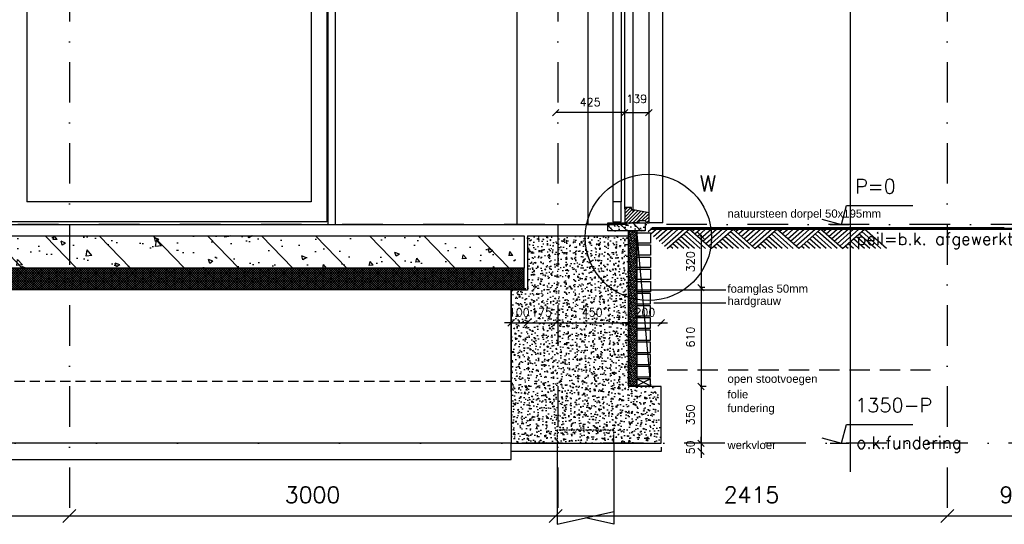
# Model space of a CAD drawing. Extents: x 151406 to 360561, y 44436 to 197234.
# Tile 47 of 57: x 176015 to 182088, y 90596 to 93709. Entities that reach past the tile are written whole.
import ezdxf

# ---------------------------------------------------------------- set-up
doc = ezdxf.new("R2010")
doc.units = 0
doc.header["$LTSCALE"] = 20
doc.header["$MEASUREMENT"] = 0
doc.header["$PDSIZE"] = -1
for name, pattern in [('DASHDOT', [25, 12.5, -6.25, 0, -6.25]), ('DASHED', [0.75, 0.5, -0.25]), ('DD1', [2.66667, 1.66667, -0.5, 0, -0.5]), ('HIDDEN', [9.375, 6.25, -3.125]), ('HIDDEN2', [4.6875, 3.125, -1.5625])]:
    doc.linetypes.add(name, pattern=pattern)
doc.layers.get('0').update_dxf_attribs({"linetype": 'CONTINUOUS'})
doc.layers.get('DEFPOINTS').update_dxf_attribs({"linetype": 'CONTINUOUS'})
for name, color, linetype in [('_DETAILNUMMERS', 4, 'CONTINUOUS'), ('_DETAILNUMMERSTEKST', 4, 'CONTINUOUS'), ('A--01A1_ACEER', 1, 'CONTINUOUS'), ('A--A21--_F-23-', 9, 'CONTINUOUS'), ('A--A23--_F--3-', 9, 'CONTINUOUS'), ('A--A26--_F--3-', 9, 'CONTINUOUS'), ('A--A35--_F--3-', 9, 'CONTINUOUS'), ('A--L$7A-_STRAMIEN', 1, 'DASHDOT'), ('A--L11D5_GRONDWERK', 5, 'CONTINUOUS'), ('A--L13D2_VLOEREN', 2, 'CONTINUOUS'), ('A--L13D3_VLOEREN', 3, 'CONTINUOUS'), ('A--L13DC4_VLOEREN', 4, 'HIDDEN'), ('A--L16--', 7, 'CONTINUOUS'), ('A--L16--_F123-', 7, 'CONTINUOUS'), ('A--L16D4_FUNDERING', 4, 'CONTINUOUS'), ('A--L17--', 7, 'CONTINUOUS'), ('A--L17--_F123-', 7, 'CONTINUOUS'), ('A--L21--_F-23-', 4, 'CONTINUOUS'), ('A--L21DC1_BUITENWAND', 1, 'HIDDEN'), ('A--L22D4_BINNENWAND', 4, 'CONTINUOUS'), ('A--L23--', 7, 'CONTINUOUS'), ('A--L23--_F--3-', 7, 'CONTINUOUS'), ('A--L26--_F--3-', 7, 'CONTINUOUS'), ('A--L28D1_KONSTRUKTIES', 1, 'CONTINUOUS'), ('A--L28DC1_KONSTRUKTIES', 1, 'HIDDEN2'), ('A--L31--', 2, 'CONTINUOUS'), ('A--L31--_F--3-', 7, 'CONTINUOUS'), ('A--L31--_F123--A1-BINNENKOZ', 1, 'CONTINUOUS'), ('A--L31D1_BUITENKOZIJN', 1, 'CONTINUOUS'), ('A--M$1A-_F123-', 1, 'CONTINUOUS'), ('A--M01A1_MAATVOERING', 1, 'CONTINUOUS'), ('A--M01B1_HOOGTE_MAATV', 1, 'CONTINUOUS'), ('A--T$1A-_F123_20', 1, 'CONTINUOUS'), ('A--T01B2_HOOGTE_MAATV', 2, 'CONTINUOUS'), ('A--T01B3_HOOGTE_MAATV', 3, 'CONTINUOUS'), ('STRAMIEN', 8, 'DD1'), ('X--LR---_CP', 7, 'CONTINUOUS')]:
    doc.layers.add(name, color=color, linetype=linetype)
doc.styles.add('ALFA-0_25', font='ROMANS')
doc.styles.add('EB2', font='ARIAL.TTF')
doc.styles.add('HIEMSTRA', font='romans.shx')
doc.styles.add('HOOGTEXT', font='ROMANS.shx', dxfattribs={"height": 2.5})
doc.dimstyles.get("Standard").update_dxf_attribs({"dimscale": 40, "dimtxt": 2.5, "dimasz": 2, "dimexe": 0.3, "dimexo": 0.3, "dimgap": 2, "dimtad": 1, "dimdec": 0, "dimzin": 0, "dimdsep": 46, "dimtxsty": 'HIEMSTRA', "dimblk1": 'OBLIQUE', "dimblk2": 'OBLIQUE', "dimsah": 1, "dimcen": 0.09, "dimdle": 0.3, "dimclrd": 1, "dimclre": 1, "dimclrt": 3, "dimadec": 0, "dimazin": 0, "dimtfac": 1, "dimtdec": 4, "dimtix": 1, "dimtmove": 2, "dimatfit": 3, "dimldrblk": 'OBLIQUE', "dimfxl": 0, "dimtvp": 625, "dimtolj": 1, "dimtzin": 0, "dimarcsym": 0})
doc.dimstyles.new('STANDARD$0', dxfattribs={"dimscale": 50, "dimtxt": 2.5, "dimasz": 2, "dimexe": 2, "dimexo": 0, "dimgap": 2, "dimtad": 1, "dimdec": 0, "dimzin": 0, "dimdsep": 46, "dimtxsty": 'ALFA-0_25', "dimblk1": 'OBLIQUE', "dimblk2": 'OBLIQUE', "dimsah": 1, "dimcen": -3, "dimdle": 2, "dimclrd": 1, "dimclre": 1, "dimclrt": 2, "dimadec": 0, "dimazin": 0, "dimtfac": 0.666667, "dimtofl": 0, "dimtmove": 2, "dimatfit": 3, "dimldrblk": 'OBLIQUE', "dimfxl": 0, "dimtvp": 0.833333, "dimtolj": 1, "dimtzin": 0, "dimarcsym": 0})

# ---------------------------------------------------------------- blocks, each defined once
blk = doc.blocks.new('HOOGTEP')
at = {"layer": 'A--M01A1_MAATVOERING'}
for p, q in [((0, 0), (0.62, 2.33)), ((0.62, 2.33), (8.79, 2.33)), ((-2.41, 0.65), (0, 0))]:
    blk.add_line(p, q, dxfattribs=at)
at = {"layer": 'A--M01B1_HOOGTE_MAATV'}
blk.add_line((-1.38, 0), (0.91, 0), dxfattribs=at)
at = {"layer": 'A--T01B2_HOOGTE_MAATV', "style": 'HOOGTEXT', "flags": 4}
blk.add_attdef('TEKST', (1.84, -0.67), '', height=1.5, dxfattribs=at)
at = {"layer": 'A--T01B3_HOOGTE_MAATV', "style": 'HOOGTEXT', "flags": 4}
blk.add_attdef('HOOGTE', (1.67, 3.82), '', height=1.75, dxfattribs=at)
blk = doc.blocks.new('*U1029')
at = {"layer": 'A--L23--_F--3-', "color": 2, "linetype": 'Continuous'}
blk.add_lwpolyline([(0, 0), (0, -25), (-925, -25), (-925, 0)], dxfattribs=at)
blk = doc.blocks.new('Q010075-')
at = {"layer": 'A--L17--_F123-', "color": 1, "linetype": 'DASHED'}
blk.add_lwpolyline([(-175, 0), (-175, 80), (175, 80), (175, 0)], dxfattribs=at)
at = {"layer": 'A--L17--_F123-', "color": 1, "linetype": 'Continuous'}
for points in [[(175, 0), (175, -500), (-175, -420)], [(-175, 0), (-175, -500), (0, -460)]]:
    blk.add_lwpolyline(points, dxfattribs=at)
at = {"layer": 'X--LR---_CP'}
for p in [(-175, 0), (-175, 0), (175, 0)]:
    blk.add_point(p, dxfattribs=at)
blk = doc.blocks.new('_OBLIQUE')
at = {"color": 0, "linetype": 'ByBlock'}
blk.add_line((-0.5, -0.5), (0.5, 0.5), dxfattribs=at)
blk = doc.blocks.new('*D44')
at = {"layer": 'A--M$1A-_F123-', "color": 1, "linetype": 'Continuous', "lineweight": -2}
for p, q in [((180217.6, 92381.9), (180217.6, 92049.9)), ((180210.2, 92375.9), (180223.6, 92375.9)), ((180210.2, 92055.9), (180223.6, 92055.9))]:
    blk.add_line(p, q, dxfattribs=at)
at = {"layer": 'DEFPOINTS', "color": 0, "linetype": 'Continuous'}
for p in [(180204.2, 92375.9), (180204.2, 92055.9), (180217.6, 92055.9)]:
    blk.add_point(p, dxfattribs=at)
at = {"layer": 'A--M$1A-_F123-', "color": 1, "linetype": 'Continuous', "lineweight": -2, "xscale": 40, "yscale": 40, "zscale": 40}
for p, rotation in [((180217.6, 92375.9), 90), ((180217.6, 92055.9), 270)]:
    blk.add_blockref('_OBLIQUE', p, dxfattribs=dict(at, rotation=rotation))
at = {"layer": 'A--M$1A-_F123-', "color": 2, "linetype": 'Continuous', "insert": (180152.6, 92215.9), "char_height": 50, "attachment_point": 5, "rotation": 90, "style": 'HIEMSTRA'}
blk.add_mtext('\\A1;320', dxfattribs=at)
blk = doc.blocks.new('*D45')
at = {"layer": 'A--M$1A-_F123-', "color": 1, "linetype": 'Continuous', "lineweight": -2}
for p, q in [((180242.1, 92055.9), (180211.6, 92055.9)), ((180217.6, 92061.9), (180217.6, 91439.9)), ((180248.6, 91445.9), (180211.6, 91445.9))]:
    blk.add_line(p, q, dxfattribs=at)
at = {"layer": 'DEFPOINTS', "color": 0, "linetype": 'Continuous'}
for p in [(180248.1, 92055.9), (180217.6, 91445.9), (180254.6, 91445.9)]:
    blk.add_point(p, dxfattribs=at)
at = {"layer": 'A--M$1A-_F123-', "color": 1, "linetype": 'Continuous', "lineweight": -2, "xscale": 40, "yscale": 40, "zscale": 40}
for p, rotation in [((180217.6, 92055.9), 90), ((180217.6, 91445.9), 270)]:
    blk.add_blockref('_OBLIQUE', p, dxfattribs=dict(at, rotation=rotation))
at = {"layer": 'A--M$1A-_F123-', "color": 2, "linetype": 'Continuous', "insert": (180152.6, 91750.9), "char_height": 50, "attachment_point": 5, "rotation": 90, "style": 'HIEMSTRA'}
blk.add_mtext('\\A1;610', dxfattribs=at)
blk = doc.blocks.new('*D65')
at = {"layer": 'A--M$1A-_F123-', "color": 1, "lineweight": -2}
blk.add_line((174809.3, 90647.6), (176333.3, 90647.6), dxfattribs=at)
at = {"layer": 'DEFPOINTS', "color": 0}
for p in [(174821.3, 90647.6), (176321.3, 90647.6), (176321.3, 90647.6)]:
    blk.add_point(p, dxfattribs=at)
at = {"layer": 'A--M$1A-_F123-', "color": 1, "lineweight": -2, "xscale": 80, "yscale": 80, "zscale": 80, "rotation": 180}
blk.add_blockref('_OBLIQUE', (174821.3, 90647.6), dxfattribs=at)
at = {"layer": 'A--M$1A-_F123-', "color": 1, "lineweight": -2, "xscale": 80, "yscale": 80, "zscale": 80}
blk.add_blockref('_OBLIQUE', (176321.3, 90647.6), dxfattribs=at)
at = {"layer": 'A--M$1A-_F123-', "color": 3, "insert": (175571.3, 90777.6), "char_height": 100, "attachment_point": 5, "style": 'HIEMSTRA'}
blk.add_mtext('\\A1;1500', dxfattribs=at)
blk = doc.blocks.new('*D66')
at = {"layer": 'A--M$1A-_F123-', "color": 1, "lineweight": -2}
blk.add_line((176309.3, 90647.6), (179333.3, 90647.6), dxfattribs=at)
at = {"layer": 'DEFPOINTS', "color": 0}
for p in [(176321.3, 90647.6), (179321.3, 90647.6), (179321.3, 90647.6)]:
    blk.add_point(p, dxfattribs=at)
at = {"layer": 'A--M$1A-_F123-', "color": 1, "lineweight": -2, "xscale": 80, "yscale": 80, "zscale": 80, "rotation": 180}
blk.add_blockref('_OBLIQUE', (176321.3, 90647.6), dxfattribs=at)
at = {"layer": 'A--M$1A-_F123-', "color": 1, "lineweight": -2, "xscale": 80, "yscale": 80, "zscale": 80}
blk.add_blockref('_OBLIQUE', (179321.3, 90647.6), dxfattribs=at)
at = {"layer": 'A--M$1A-_F123-', "color": 3, "insert": (177821.3, 90777.6), "char_height": 100, "attachment_point": 5, "style": 'HIEMSTRA'}
blk.add_mtext('\\A1;3000', dxfattribs=at)
blk = doc.blocks.new('*D67')
at = {"layer": 'A--M$1A-_F123-', "color": 1, "lineweight": -2}
blk.add_line((179309.3, 90647.6), (181748.3, 90647.6), dxfattribs=at)
at = {"layer": 'DEFPOINTS', "color": 0}
for p in [(179321.3, 90647.6), (181736.3, 90647.6), (181736.3, 90647.6)]:
    blk.add_point(p, dxfattribs=at)
at = {"layer": 'A--M$1A-_F123-', "color": 1, "lineweight": -2, "xscale": 80, "yscale": 80, "zscale": 80, "rotation": 180}
blk.add_blockref('_OBLIQUE', (179321.3, 90647.6), dxfattribs=at)
at = {"layer": 'A--M$1A-_F123-', "color": 1, "lineweight": -2, "xscale": 80, "yscale": 80, "zscale": 80}
blk.add_blockref('_OBLIQUE', (181736.3, 90647.6), dxfattribs=at)
at = {"layer": 'A--M$1A-_F123-', "color": 3, "insert": (180528.8, 90777.6), "char_height": 100, "attachment_point": 5, "style": 'HIEMSTRA'}
blk.add_mtext('\\A1;2415', dxfattribs=at)
blk = doc.blocks.new('*D68')
at = {"layer": 'A--M$1A-_F123-', "color": 1, "lineweight": -2}
blk.add_line((181724.3, 90647.6), (182648.3, 90647.6), dxfattribs=at)
at = {"layer": 'DEFPOINTS', "color": 0}
for p in [(181736.3, 90647.6), (182636.3, 90647.6), (182636.3, 90647.6)]:
    blk.add_point(p, dxfattribs=at)
at = {"layer": 'A--M$1A-_F123-', "color": 1, "lineweight": -2, "xscale": 80, "yscale": 80, "zscale": 80, "rotation": 180}
blk.add_blockref('_OBLIQUE', (181736.3, 90647.6), dxfattribs=at)
at = {"layer": 'A--M$1A-_F123-', "color": 1, "lineweight": -2, "xscale": 80, "yscale": 80, "zscale": 80}
blk.add_blockref('_OBLIQUE', (182636.3, 90647.6), dxfattribs=at)
at = {"layer": 'A--M$1A-_F123-', "color": 3, "insert": (182186.3, 90777.6), "char_height": 100, "attachment_point": 5, "style": 'HIEMSTRA'}
blk.add_mtext('\\A1;900', dxfattribs=at)
blk = doc.blocks.new('*D216')
at = {"layer": 'A--M$1A-_F123-', "color": 1, "lineweight": -2}
for p, q in [((179046.3, 91838.4), (179006.3, 91838.4)), ((179046.3, 91833.1), (179046.3, 91844.4)), ((179046.3, 91838.4), (179146.3, 91838.4)), ((179146.3, 91833.1), (179146.3, 91844.4)), ((179146.3, 91838.4), (179186.3, 91838.4))]:
    blk.add_line(p, q, dxfattribs=at)
at = {"layer": 'DEFPOINTS', "color": 0}
for p in [(179146.3, 91838.4), (179046.3, 91827.1), (179146.3, 91827.1)]:
    blk.add_point(p, dxfattribs=at)
at = {"layer": 'A--M$1A-_F123-', "color": 1, "lineweight": -2, "xscale": 40, "yscale": 40, "zscale": 40}
blk.add_blockref('_OBLIQUE', (179046.3, 91838.4), dxfattribs=at)
at = {"layer": 'A--M$1A-_F123-', "color": 1, "lineweight": -2, "xscale": 40, "yscale": 40, "zscale": 40, "rotation": 180}
blk.add_blockref('_OBLIQUE', (179146.3, 91838.4), dxfattribs=at)
at = {"layer": 'A--M$1A-_F123-', "color": 2, "insert": (179096.3, 91903.4), "char_height": 50, "attachment_point": 5, "style": 'HIEMSTRA'}
blk.add_mtext('\\A1;100', dxfattribs=at)
blk = doc.blocks.new('*D217')
at = {"layer": 'A--M$1A-_F123-', "color": 1, "lineweight": -2}
for p, q in [((179146.3, 91838.4), (179106.3, 91838.4)), ((179146.3, 91838.4), (179321.3, 91838.4)), ((179321.3, 91838.4), (179361.3, 91838.4))]:
    blk.add_line(p, q, dxfattribs=at)
at = {"layer": 'DEFPOINTS', "color": 0}
for p in [(179146.3, 91838.4), (179321.3, 91838.4), (179321.3, 91838.4)]:
    blk.add_point(p, dxfattribs=at)
at = {"layer": 'A--M$1A-_F123-', "color": 1, "lineweight": -2, "xscale": 40, "yscale": 40, "zscale": 40}
blk.add_blockref('_OBLIQUE', (179146.3, 91838.4), dxfattribs=at)
at = {"layer": 'A--M$1A-_F123-', "color": 1, "lineweight": -2, "xscale": 40, "yscale": 40, "zscale": 40, "rotation": 180}
blk.add_blockref('_OBLIQUE', (179321.3, 91838.4), dxfattribs=at)
at = {"layer": 'A--M$1A-_F123-', "color": 2, "insert": (179233.8, 91903.4), "char_height": 50, "attachment_point": 5, "style": 'HIEMSTRA'}
blk.add_mtext('\\A1;175', dxfattribs=at)
blk = doc.blocks.new('*D218')
at = {"layer": 'A--M$1A-_F123-', "color": 1, "lineweight": -2}
blk.add_line((179315.3, 91838.4), (179777.3, 91838.4), dxfattribs=at)
at = {"layer": 'DEFPOINTS', "color": 0}
for p in [(179321.3, 91838.4), (179771.3, 91838.4), (179771.3, 91838.4)]:
    blk.add_point(p, dxfattribs=at)
at = {"layer": 'A--M$1A-_F123-', "color": 1, "lineweight": -2, "xscale": 40, "yscale": 40, "zscale": 40, "rotation": 180}
blk.add_blockref('_OBLIQUE', (179321.3, 91838.4), dxfattribs=at)
at = {"layer": 'A--M$1A-_F123-', "color": 1, "lineweight": -2, "xscale": 40, "yscale": 40, "zscale": 40}
blk.add_blockref('_OBLIQUE', (179771.3, 91838.4), dxfattribs=at)
at = {"layer": 'A--M$1A-_F123-', "color": 2, "insert": (179546.3, 91903.4), "char_height": 50, "attachment_point": 5, "style": 'HIEMSTRA'}
blk.add_mtext('\\A1;450', dxfattribs=at)
blk = doc.blocks.new('*D219')
at = {"layer": 'A--M$1A-_F123-', "color": 1, "lineweight": -2}
for p, q in [((179771.3, 91838.4), (179731.3, 91838.4)), ((179771.3, 91843.8), (179771.3, 91832.4)), ((179771.3, 91838.4), (179971.3, 91838.4)), ((179971.3, 91843.8), (179971.3, 91832.4)), ((179971.3, 91838.4), (180011.3, 91838.4))]:
    blk.add_line(p, q, dxfattribs=at)
at = {"layer": 'DEFPOINTS', "color": 0}
for p in [(179771.3, 91849.8), (179971.3, 91849.8), (179971.3, 91838.4)]:
    blk.add_point(p, dxfattribs=at)
at = {"layer": 'A--M$1A-_F123-', "color": 1, "lineweight": -2, "xscale": 40, "yscale": 40, "zscale": 40}
blk.add_blockref('_OBLIQUE', (179771.3, 91838.4), dxfattribs=at)
at = {"layer": 'A--M$1A-_F123-', "color": 1, "lineweight": -2, "xscale": 40, "yscale": 40, "zscale": 40, "rotation": 180}
blk.add_blockref('_OBLIQUE', (179971.3, 91838.4), dxfattribs=at)
at = {"layer": 'A--M$1A-_F123-', "color": 2, "insert": (179871.3, 91903.4), "char_height": 50, "attachment_point": 5, "style": 'HIEMSTRA'}
blk.add_mtext('\\A1;200', dxfattribs=at)
blk = doc.blocks.new('*D220')
at = {"layer": 'A--M$1A-_F123-', "color": 1, "lineweight": -2}
for p, q in [((180223.8, 91445.9), (180211.6, 91445.9)), ((180217.6, 91451.9), (180217.6, 91089.9)), ((180223.8, 91095.9), (180211.6, 91095.9))]:
    blk.add_line(p, q, dxfattribs=at)
at = {"layer": 'DEFPOINTS', "color": 0}
for p in [(180229.8, 91445.9), (180217.6, 91095.9), (180229.8, 91095.9)]:
    blk.add_point(p, dxfattribs=at)
at = {"layer": 'A--M$1A-_F123-', "color": 1, "lineweight": -2, "xscale": 40, "yscale": 40, "zscale": 40}
for p, rotation in [((180217.6, 91445.9), 90), ((180217.6, 91095.9), 270)]:
    blk.add_blockref('_OBLIQUE', p, dxfattribs=dict(at, rotation=rotation))
at = {"layer": 'A--M$1A-_F123-', "color": 2, "insert": (180152.6, 91270.9), "char_height": 50, "attachment_point": 5, "rotation": 90, "style": 'HIEMSTRA'}
blk.add_mtext('\\A1;350', dxfattribs=at)
blk = doc.blocks.new('*D221')
at = {"layer": 'A--M$1A-_F123-', "color": 1, "lineweight": -2}
for p, q in [((180217.6, 91095.9), (180217.6, 91135.9)), ((180217.6, 91095.9), (180217.6, 91045.9)), ((180217.6, 91045.9), (180217.6, 91005.9))]:
    blk.add_line(p, q, dxfattribs=at)
at = {"layer": 'DEFPOINTS', "color": 0}
for p in [(180217.6, 91095.9), (180217.6, 91045.9), (180217.6, 91045.9)]:
    blk.add_point(p, dxfattribs=at)
at = {"layer": 'A--M$1A-_F123-', "color": 1, "lineweight": -2, "xscale": 40, "yscale": 40, "zscale": 40}
for p, rotation in [((180217.6, 91095.9), 270), ((180217.6, 91045.9), 90)]:
    blk.add_blockref('_OBLIQUE', p, dxfattribs=dict(at, rotation=rotation))
at = {"layer": 'A--M$1A-_F123-', "color": 2, "insert": (180152.6, 91070.9), "char_height": 50, "attachment_point": 5, "rotation": 90, "style": 'HIEMSTRA'}
blk.add_mtext('\\A1;50', dxfattribs=at)
blk = doc.blocks.new('*D292')
at = {"color": 1, "linetype": 'ByBlock'}
blk.add_line((179746.1, 93135.2), (179896.1, 93135.2), dxfattribs=at)
at = {"layer": 'DEFPOINTS', "color": 0, "linetype": 'ByBlock'}
for p in [(179746.1, 93135.2), (179896.1, 93135.2), (179896.1, 93135.2)]:
    blk.add_point(p, dxfattribs=at)
at = {"color": 1, "linetype": 'ByBlock', "xscale": 40, "yscale": 40, "zscale": 40, "rotation": 180}
blk.add_blockref('_OBLIQUE', (179746.1, 93135.2), dxfattribs=at)
at = {"color": 1, "linetype": 'ByBlock', "xscale": 40, "yscale": 40, "zscale": 40}
blk.add_blockref('_OBLIQUE', (179896.1, 93135.2), dxfattribs=at)
at = {"color": 2, "linetype": 'ByBlock', "insert": (179821.1, 93220.2), "char_height": 50, "attachment_point": 5, "style": 'ALFA-0_25'}
blk.add_mtext('\\A1;139', dxfattribs=at)
blk = doc.blocks.new('*D295')
at = {"layer": 'A--M$1A-_F123-', "color": 1, "lineweight": -2}
blk.add_line((179746.1, 93135.2), (179321.3, 93135.2), dxfattribs=at)
at = {"layer": 'DEFPOINTS', "color": 0}
for p in [(179321.3, 93135.2), (179321.3, 93135.2), (179746.1, 93135.2)]:
    blk.add_point(p, dxfattribs=at)
at = {"layer": 'A--M$1A-_F123-', "color": 1, "lineweight": -2, "xscale": 40, "yscale": 40, "zscale": 40, "rotation": 180}
blk.add_blockref('_OBLIQUE', (179321.3, 93135.2), dxfattribs=at)
at = {"layer": 'A--M$1A-_F123-', "color": 1, "lineweight": -2, "xscale": 40, "yscale": 40, "zscale": 40}
blk.add_blockref('_OBLIQUE', (179746.1, 93135.2), dxfattribs=at)
at = {"layer": 'A--M$1A-_F123-', "color": 2, "insert": (179533.7, 93200.2), "char_height": 50, "attachment_point": 5, "style": 'ALFA-0_25'}
blk.add_mtext('\\A1;425', dxfattribs=at)
blk = doc.blocks.new('Q010064-')
at = {"layer": 'A--L16--_F123-', "color": 1, "linetype": 'Continuous'}
for points in [[(37.5, -37.5), (75, 0)], [(75, -75), (150, 0)], [(112.5, -112.5), (225, 0)], [(150, -150), (300, 0)], [(187.5, -187.5), (375, 0)], [(225, -225), (450, 0)], [(262.5, -262.5), (525, 0)], [(300, -300), (600, 0)], [(900, -300), (600, 0)], [(675, -300), (487.5, -112.5)], [(750, -300), (525, -75)], [(825, -300), (562.5, -37.5)], [(375, -300), (337.5, -262.5)], [(450, -300), (375, -225)], [(525, -300), (412.5, -187.5)], [(600, -300), (450, -150)]]:
    blk.add_lwpolyline(points, dxfattribs=at)
at = {"layer": 'X--LR---_CP'}
blk.add_point((600, 0), dxfattribs=at)
blk.add_point((600, 0), dxfattribs=at)
blk = doc.blocks.new('A$C20EC1CEB')
at = {"layer": 'A--L16--', "xscale": 0.4504033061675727, "yscale": 0.3999999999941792}
for p in [(-16.9, 120), (253.4, 120), (523.6, 120), (793.8, 120), (1064.1, 120)]:
    blk.add_blockref('Q010064-', p, dxfattribs=at)

msp = doc.modelspace()

# ---------------------------------------------------------------- hatches: boundary and pattern name
at = {"layer": 'A--A21--_F-23-'}
h = msp.add_hatch(dxfattribs=at)
h.set_pattern_fill('ANSI38', color=256, scale=80, style=0)
h.set_pattern_definition([(45, (43590.931, -4305), (-7.0710678, 7.0710678), []), (135, (43590.931, -4305), (-21.21320344, 7.0710678), [25, -15])])
h.paths.add_polyline_path([(179821.265, 91450.898), (179771.265, 91450.898), (179771.265, 92405.898), (179821.265, 92405.898)])
at = {"layer": 'A--A23--_F--3-'}
h = msp.add_hatch(dxfattribs=at)
h.set_pattern_fill('ALFABET', color=256, scale=40, angle=1, style=0, pattern_type=2)
h.set_pattern_definition([(134, (201466.43, 93821.48), (172.6416, 166.718), []), (129, (201466.43, 93821.48), (-287.2984, -20.0899), [30, -330]), (184, (201466.43, 93821.48), (60.743, 299.8624), [24, -264]), (78.5486, (201442.5, 93819.8), (-226.5556, 279.7724), [25.496, -280.457]), (132.8158, (201467.83, 93901.46), (-427.987, -58.747), [45, -495]), (82.3644, (201432.16, 93896.57), (-367.008, 396.1126), [38.244, -420.685]), (187.8158, (201467.83, 93901.46), (-367.0076, 396.113), [36, -396]), (158, (201427.49, 93882.17), (-241.5371, -156.856), [30, -330]), (213, (201427.5, 93882.17), (-92.249, 291.7144), [24, -264]), (107.5486, (201407.36, 93869.1), (-333.7863, 134.858), [25.496, -280.457]), (141.5, (201466.43, 93821.48), (-2.5393, 133.22215), [0, -260.8, 0, -268, 0, -265]), (171.5, (201466.43, 93821.48), (-102.4584, 159.5771), [0, -152.8, 0, -254.8, 0, -101]), (211.5, (201555.62, 93819.92), (-213.6539, -5.294), [0, -100, 0, -312, 0, -414]), (221.5, (201595.61, 93819.22), (-232.5401, 44.1071), [0, -130, 0, -207.2, 0, -294]), (221.5, (201595.61, 93819.22), (-232.5401, 44.1071), [0, -130, 0, -207.2, 0, -294])])
h.paths.add_polyline_path([(179126.265, 92175.898), (175016.265, 92175.898), (175016.265, 92375.898), (179126.265, 92375.898)])
h = msp.add_hatch(dxfattribs=at)
h.set_pattern_fill('AR-CONC', color=256, scale=10, style=0)
h.set_pattern_definition([(50, (148176.096, 93811.477), (71.72602, -6.27521), [7.5, -82.5]), (355, (148176.096, 93811.48), (-13.87513, 75.21921), [6, -66]), (100.4514, (148182.07, 93810.954), (57.85094, 68.94395), [6.37402, -70.11421]), (46.1842, (148176.1, 93831.48), (106.7241, -16.5519), [11.25, -123.75]), (96.6356, (148184.99, 93830.1), (93.46627, 97.4118), [9.56103, -105.1713]), (351.1842, (148176.1, 93831.48), (93.4662, 97.41186), [9, -99]), (21, (148186.096, 93826.477), (59.6907, -40.26189), [7.5, -82.5]), (326, (148186.096, 93826.48), (24.33153, 72.515), [6, -66]), (71.4514, (148191.07, 93823.12), (84.02226, 32.25305), [6.37402, -70.11421]), (37.5, (148176.096, 93811.477), (1.215986, 33.289385), [0, -65.2, 0, -67, 0, -66.25]), (7.5, (148176.096, 93811.477), (26.306954, 39.44117), [0, -38.2, 0, -63.7, 0, -25.25]), (327.5, (148153.796, 93811.477), (53.382244, -2.255487), [0, -25, 0, -78, 0, -103.5]), (317.5, (148143.796, 93811.477), (58.31862, 10.0105), [0, -32.5, 0, -51.8, 0, -73.5])])
h.paths.add_polyline_path([(179146.265, 92375.898), (179771.265, 92375.898), (179771.265, 92055.898), (179146.265, 92055.898)])
h = msp.add_hatch(dxfattribs=at)
h.set_pattern_fill('ALFAKRS', color=256, scale=10, style=0, pattern_type=2)
h.set_pattern_definition([(135, (247938.675, 10), (7.0710678, 7.0710678), []), (45, (247938.675, 10), (7.0710678, -7.0710678), [])])
h.paths.add_polyline_path([(175322.551, 92043.898), (179126.265, 92043.898), (179126.265, 92175.898), (175016.265, 92175.898), (175016.265, 92055.898), (175116.265, 92055.898), (175116.265, 92043.898)])
h = msp.add_hatch(dxfattribs=at)
h.set_pattern_fill('AR-CONC', color=256, scale=10, style=0)
h.set_pattern_definition([(130, (179358.746, 91457.07), (-71.726, -6.275), [7.5, -82.5]), (185, (179358.746, 91457.07), (13.875, 75.219), [6, -66]), (79.549, (179352.77, 91456.546), (-57.851, 68.944), [6.374, -70.114]), (133.816, (179358.75, 91477.07), (-106.724, -16.552), [11.25, -123.75]), (83.364, (179349.85, 91475.69), (-93.466, 97.412), [9.561, -105.171]), (188.816, (179358.75, 91477.07), (-93.466, 97.412), [9, -99]), (159, (179348.746, 91472.07), (-59.6907, -40.262), [7.5, -82.5]), (214, (179348.746, 91472.07), (-24.3315, 72.515), [6, -66]), (108.549, (179343.77, 91468.714), (-84.022, 32.253), [6.374, -70.114]), (142.5, (179358.746, 91457.07), (-1.216, 33.2894), [0, -65.2, 0, -67, 0, -66.25]), (172.5, (179358.746, 91457.07), (-26.307, 39.4412), [0, -38.2, 0, -63.7, 0, -25.25]), (212.5, (179381.046, 91457.07), (-53.3822, -2.2555), [0, -25, 0, -78, 0, -103.5]), (222.5, (179391.046, 91457.07), (-58.3186, 10.0105), [0, -32.5, 0, -51.8, 0, -73.5])])
h.paths.add_polyline_path([(179771.265, 91440.898), (179096.265, 91515.898), (179096.265, 92055.898), (179771.265, 92055.898)])
h.paths.add_polyline_path([(179096.265, 91515.898), (179046.265, 91515.898), (179046.265, 92055.898), (179096.265, 92055.898)])
h.paths.add_polyline_path([(179096.265, 91415.898), (179096.265, 91515.898), (179771.265, 91440.898), (179771.265, 91445.898)])
h.paths.add_polyline_path([(179046.265, 91515.898), (179096.265, 91515.898), (179096.265, 91415.898), (179046.265, 91415.898)])
h = msp.add_hatch(dxfattribs=at)
h.set_pattern_fill('AR-CONC', color=256, scale=10, style=0)
h.set_pattern_definition([(130, (179408.746, 91476.33), (-71.726, -6.275), [7.5, -82.5]), (185, (179408.746, 91476.33), (13.875, 75.219), [6, -66]), (79.549, (179402.77, 91475.81), (-57.851, 68.944), [6.374, -70.114]), (133.816, (179408.75, 91496.33), (-106.724, -16.552), [11.25, -123.75]), (83.364, (179399.85, 91494.95), (-93.466, 97.412), [9.561, -105.171]), (188.816, (179408.75, 91496.33), (-93.466, 97.412), [9, -99]), (159, (179398.746, 91491.33), (-59.6907, -40.262), [7.5, -82.5]), (214, (179398.746, 91491.33), (-24.3315, 72.515), [6, -66]), (108.549, (179393.77, 91487.98), (-84.022, 32.253), [6.374, -70.114]), (142.5, (179408.746, 91476.333), (-1.216, 33.2894), [0, -65.2, 0, -67, 0, -66.25]), (172.5, (179408.746, 91476.333), (-26.307, 39.4412), [0, -38.2, 0, -63.7, 0, -25.25]), (212.5, (179431.046, 91476.333), (-53.3822, -2.2555), [0, -25, 0, -78, 0, -103.5]), (222.5, (179441.046, 91476.333), (-58.3186, 10.0105), [0, -32.5, 0, -51.8, 0, -73.5])])
h.paths.add_polyline_path([(179791.265, 91445.898), (179956.265, 91445.898), (179971.265, 91095.898), (179791.265, 91095.898)])
h.paths.add_polyline_path([(179046.265, 91415.898), (179791.265, 91445.898), (179791.265, 91095.898), (179046.265, 91095.898)])
at = {"layer": 'A--A26--_F--3-'}
h = msp.add_hatch(dxfattribs=at)
h.set_pattern_fill('ALFABET', color=9, scale=10, style=0, pattern_type=2)
h.set_pattern_definition([(315, (87426.51, -87467.247), (-42.426407, -42.426407), []), (310, (87426.51, -87467.247), (71.726018, 6.275213), [7.5, -82.5]), (5, (87426.51, -87467.25), (-13.875133, -75.219213), [6, -66]), (259.5486, (87432.486, -87466.724), (57.850938, -68.943954), [6.37402, -70.11421]), (313.8158, (87426.51, -87487.25), (106.724105, 16.5519), [11.25, -123.75]), (263.3644, (87435.4, -87485.87), (93.46627, -97.411787), [9.56103, -105.1713]), (8.8158, (87426.51, -87487.25), (93.466195, -97.41186), [9, -99]), (339, (87436.51, -87482.247), (59.690705, 40.261889), [7.5, -82.5]), (34, (87436.51, -87482.25), (24.331533, -72.515005), [6, -66]), (288.5486, (87441.48, -87478.89), (84.022263, -32.25305), [6.37402, -70.11421]), (322.5, (87426.51, -87467.247), (1.2159855, -33.2893854), [0, -65.2, 0, -67, 0, -66.25]), (352.5, (87426.51, -87467.247), (26.306954, -39.441171), [0, -38.2, 0, -63.7, 0, -25.25]), (32.5, (87404.21, -87467.247), (53.3822436, 2.255487), [0, -25, 0, -78, 0, -103.5]), (42.5, (87394.21, -87467.247), (58.318617, -10.010498), [0, -32.5, 0, -51.8, 0, -73.5]), (42.5, (87394.21, -87467.247), (58.318617, -10.010498), [0, -32.5, 0, -51.8, 0, -73.5])])
h.paths.add_polyline_path([(179642.407, 92455.898), (179837.407, 92455.898), (179842.407, 92440.898), (179872.407, 92440.898), (179872.407, 92405.898), (179642.407, 92405.898)])
at = {"layer": 'A--A35--_F--3-'}
h = msp.add_hatch(dxfattribs=at)
h.set_pattern_fill('ALFALINE', color=256, scale=15, style=0, pattern_type=2)
h.set_pattern_definition([(45, (15.664, 10), (-10.6066017, 10.6066017), [])])
h.paths.add_polyline_path([(179896.929, 92517.365), (179787.929, 92536.898), (179787.929, 92550.898), (179746.929, 92550.898), (179746.929, 92455.898), (179756.929, 92455.915), (179830.567, 92455.898), (179790.975, 92455.898), (179811.837, 92455.898), (179836.929, 92455.898), (179836.929, 92469.915), (179873.929, 92469.915), (179881.929, 92455.915), (179896.929, 92455.898)])

# ---------------------------------------------------------------- linework, layer by layer
at = {"layer": '_DETAILNUMMERS'}
msp.add_circle((179893.001, 92365.712), 389.415, dxfattribs=at)
at = {"layer": 'A--01A1_ACEER'}
msp.add_line((177960.265, 95107.969), (177960.265, 92445.898), dxfattribs=at)
at = {"layer": 'A--L$7A-_STRAMIEN', "linetype": 'Continuous'}
msp.add_line((181138.437, 107777.706), (181138.437, 90919.023), dxfattribs=at)
at = {"layer": 'A--L11D5_GRONDWERK'}
for p, q in [((179908.145, 92422.898), (182587.411, 92422.898)), ((179908.145, 92419.898), (183087.411, 92419.898)), ((179908.145, 92416.898), (183587.411, 92416.898)), ((179916.278, 92425.898), (182087.411, 92425.898))]:
    msp.add_line(p, q, dxfattribs=at)
at = {"layer": 'A--L13D2_VLOEREN'}
msp.add_line((165854.265, 92445.898), (179678.145, 92445.898), dxfattribs=at)
at = {"layer": 'A--L13D3_VLOEREN'}
msp.add_lwpolyline([(179821.265, 91450.898), (179771.265, 91450.898), (179771.265, 92405.898), (179821.265, 92405.898)], close=True, dxfattribs=at)
at = {"layer": 'A--L13DC4_VLOEREN', "const_width": 1}
msp.add_lwpolyline([(179689.69, 92375.898), (179771.265, 92375.898), (179771.265, 91450.898), (179989.741, 91450.898), (179989.741, 91407.057)], dxfattribs=at)
at = {"layer": 'A--L16D4_FUNDERING'}
msp.add_line((179046.265, 91415.898), (179046.265, 92040.898), dxfattribs=at)
at = {"layer": 'A--L16D4_FUNDERING', "linetype": 'HIDDEN'}
msp.add_line((181634.053, 91545.898), (179958.145, 91545.898), dxfattribs=at)
at = {"layer": 'A--L16D4_FUNDERING'}
for points in [[(179046.265, 91415.898), (179046.265, 91095.898), (179971.265, 91095.898)], [(179971.265, 91095.898), (179971.265, 91445.898), (179771.265, 91445.898)]]:
    msp.add_lwpolyline(points, dxfattribs=at)
at = {"layer": 'A--L21--_F-23-', "linetype": 'Continuous'}
msp.add_line((179146.265, 92375.898), (179771.265, 92375.898), dxfattribs=at)
msp.add_lwpolyline([(179126.265, 92175.898), (175016.265, 92175.898), (175016.265, 92375.898), (179126.265, 92375.898)], close=True, dxfattribs=at)
msp.add_lwpolyline([(179146.265, 92375.898), (179146.265, 92040.898), (179046.265, 92040.898), (179046.265, 91095.898)], dxfattribs=at)
at = {"layer": 'A--L21DC1_BUITENWAND'}
for p, q in [((179821.265, 91493.898), (179906.265, 91450.898)), ((179906.265, 91493.898), (179821.265, 91450.898))]:
    msp.add_line(p, q, dxfattribs=at)
at = {"layer": 'A--L22D4_BINNENWAND'}
msp.add_line((179771.265, 92055.898), (179771.265, 91445.898), dxfattribs=at)
at = {"layer": 'A--L23--'}
msp.add_lwpolyline([(175322.551, 92043.898), (179126.265, 92043.898), (179126.265, 92175.898), (175016.265, 92175.898), (175016.265, 92055.898), (175116.265, 92055.898), (175116.265, 92043.898)], close=True, dxfattribs=at)
at = {"layer": 'A--L26--_F--3-', "color": 4, "linetype": 'Continuous'}
msp.add_lwpolyline([(179642.407, 92455.898), (179872.407, 92455.898), (179872.407, 92440.898), (179872.407, 92440.898), (179872.407, 92405.898), (179642.407, 92405.898)], close=True, dxfattribs=at)
at = {"layer": 'A--L28D1_KONSTRUKTIES'}
for p, q in [((179083.92, 92447.36), (179083.92, 95507.36)), ((179521.265, 92445.898), (179521.265, 95505.898))]:
    msp.add_line(p, q, dxfattribs=at)
at = {"layer": 'A--L28DC1_KONSTRUKTIES'}
msp.add_line((179046.265, 91475.898), (157439.265, 91475.898), dxfattribs=at)
at = {"layer": 'A--L31--'}
msp.add_lwpolyline([(179046.265, 91095.898), (157214.088, 91095.898), (157214.088, 90995.898), (179046.265, 90995.898)], close=True, dxfattribs=at)
at = {"layer": 'A--L31--_F--3-', "color": 2, "linetype": 'Continuous'}
for points in [[(179674.374, 92460.898), (179724.374, 92460.898), (179724.374, 92585.898), (179674.374, 92585.898)], [(179896.929, 92517.365), (179787.929, 92536.898), (179787.929, 92550.898), (179746.929, 92550.898), (179746.929, 92455.898), (179756.929, 92455.915), (179830.567, 92455.898), (179790.975, 92455.898), (179811.837, 92455.898), (179836.929, 92455.898), (179836.929, 92469.915), (179873.929, 92469.915), (179881.929, 92455.915), (179896.929, 92455.898)]]:
    msp.add_lwpolyline(points, close=True, dxfattribs=at)
at = {"layer": 'A--L31--_F123--A1-BINNENKOZ'}
for p, q in [((179981.156, 92455.899), (179981.145, 98495.386)), ((179746.145, 95089.482), (179746.145, 92540.898)), ((179797.145, 95068.482), (179797.145, 92525.106)), ((179896.145, 95069.634), (179896.145, 92507.365)), ((179674.374, 95000.042), (179674.374, 92585.898)), ((179724.374, 95000.042), (179724.374, 92585.898)), ((179981.156, 92455.899), (179896.929, 92455.898))]:
    msp.add_line(p, q, dxfattribs=at)
at = {"layer": 'A--L31--_F123--A1-BINNENKOZ', "linetype": 'Continuous'}
for p, q in [((177909.676, 95145.898), (177909.676, 92460.898)), ((177916.609, 95145.898), (177916.609, 92445.898)), ((177960.265, 95145.898), (177960.265, 92445.898)), ((176058.589, 95094.898), (176058.589, 92585.898)), ((177811.941, 95094.898), (177811.941, 92585.898)), ((177811.941, 92585.898), (176058.589, 92585.898)), ((177909.676, 92460.898), (175960.854, 92460.898))]:
    msp.add_line(p, q, dxfattribs=at)
at = {"layer": 'A--L31D1_BUITENKOZIJN'}
for p, q in [((179821.265, 92385.639), (179906.265, 91450.898)), ((180371.223, 92039.452), (179795.083, 92039.452)), ((180371.223, 91960.487), (179926.811, 91960.487))]:
    msp.add_line(p, q, dxfattribs=at)
for points in [[(179821.265, 92393.898), (179906.265, 92393.898), (179906.265, 92330.898), (179821.265, 92330.898)], [(179821.265, 92318.898), (179906.265, 92318.898), (179906.265, 92255.898), (179821.265, 92255.898)], [(179821.265, 92243.898), (179906.265, 92243.898), (179906.265, 92180.898), (179821.265, 92180.898)], [(179821.265, 92168.898), (179906.265, 92168.898), (179906.265, 92105.898), (179821.265, 92105.898)], [(179821.265, 92093.898), (179906.265, 92093.898), (179906.265, 92030.898), (179821.265, 92030.898)], [(179821.265, 91955.898), (179906.265, 91955.898), (179906.265, 92018.898), (179821.265, 92018.898)], [(179821.265, 91880.898), (179906.265, 91880.898), (179906.265, 91943.898), (179821.265, 91943.898)], [(179821.265, 91805.898), (179906.265, 91805.898), (179906.265, 91868.898), (179821.265, 91868.898)], [(179821.265, 91730.898), (179906.265, 91730.898), (179906.265, 91793.898), (179821.265, 91793.898)], [(179821.265, 91655.898), (179906.265, 91655.898), (179906.265, 91718.898), (179821.265, 91718.898)], [(179821.265, 91580.898), (179906.265, 91580.898), (179906.265, 91643.898), (179821.265, 91643.898)], [(179821.265, 91505.898), (179906.265, 91505.898), (179906.265, 91568.898), (179821.265, 91568.898)], [(179821.265, 91450.898), (179906.265, 91450.898), (179906.265, 91493.898), (179821.265, 91493.898)]]:
    msp.add_lwpolyline(points, close=True, dxfattribs=at)
at = {"layer": 'STRAMIEN', "linetype": 'DASHDOT'}
for p, q in [((176321.265, 109950.716), (176321.265, 90604.885)), ((179333.765, 109950.716), (179333.765, 90604.885)), ((181736.265, 109950.716), (181736.265, 90604.885)), ((185755.38, 92445.898), (152098.725, 92445.898)), ((185864.606, 91095.898), (152270.673, 91095.898))]:
    msp.add_line(p, q, dxfattribs=at)

# ---------------------------------------------------------------- block references
at = {"color": 3}
ref = msp.add_blockref('HOOGTEP', (181084.117, 92445.898), dxfattribs=dict(at, xscale=50, yscale=50, zscale=50))
ref.add_attrib('TEKST', 'peil=b.k. afgewerkte vloer', (181176.104, 92318.83), dxfattribs={"layer": 'A--T01B2_HOOGTE_MAATV', "height": 75, "style": 'HOOGTEXT', "flags": 4})
ref.add_attrib('HOOGTE', 'P=0', (181167.748, 92636.872), dxfattribs={"layer": 'A--T01B3_HOOGTE_MAATV', "height": 87.5, "style": 'HOOGTEXT', "flags": 4})
at = {"color": 3, "xscale": 50, "yscale": 50, "zscale": 50}
msp.add_blockref('HOOGTEP', (181084.117, 91095.898), dxfattribs=at).add_auto_attribs({'TEKST': 'o.k.fundering', 'HOOGTE': '1350-P'})
at = {"layer": '_DETAILNUMMERSTEKST'}
msp.add_blockref('A$C20EC1CEB', (179891.255, 92296.898), dxfattribs=at)
at = {"layer": 'A--L17--', "extrusion": (0, 0, -1), "zscale": -1}
msp.add_blockref('Q010075-', (-179504.603, 91095.898), dxfattribs=at)
at = {"layer": 'A--L23--'}
msp.add_blockref('*U1029', (179971.265, 91070.898), dxfattribs=at)

# ---------------------------------------------------------------- texts
at = {"layer": '_DETAILNUMMERSTEKST', "style": 'HIEMSTRA'}
msp.add_text('W', height=100, dxfattribs=at).set_placement((180209.426, 92648.475))
at = {"layer": 'A--T$1A-_F123_20', "style": 'EB2'}
for s, p in [('natuursteen dorpel 50x195mm', (180380.796, 92487.691)), ('foamglas 50mm', (180380.796, 92024.664)), ('hardgrauw', (180380.796, 91949.315)), ('open stootvoegen', (180380.796, 91468.735)), ('folie', (180380.796, 91372.836)), ('fundering', (180380.796, 91287.811)), ('werkvloer', (180380.796, 91060.027))]:
    msp.add_text(s, height=50, dxfattribs=at).set_placement(p)

# ---------------------------------------------------------------- dimensions: what is measured, and where the dimension line sits
at = {"layer": 'A--M$1A-_F123-'}
for base, p1, p2, dimstyle, override, picture, middle in [((179321.265, 93135.215), (179746.145, 93135.215), (179321.265, 93135.215), 'STANDARD$0', {"dimscale": 20, "dimexe": 0, "dimexo": 0, "dimcen": 0, "dimdle": 0, "dimclrt": 2, "dimtfac": 0.75, "dimtvp": 1.5}, '*D295', (179533.705, 93200.215)), ((179146.265, 91838.374), (179046.265, 91827.052), (179146.265, 91827.052), 'Standard', {"dimscale": 20, "dimclrt": 2}, '*D216', (179096.265, 91903.374)), ((179321.265, 91838.374), (179146.265, 91838.374), (179321.265, 91838.374), 'Standard', {"dimscale": 20, "dimclrt": 2}, '*D217', (179233.765, 91903.374)), ((179771.265, 91838.374), (179321.265, 91838.374), (179771.265, 91838.374), 'Standard', {"dimscale": 20, "dimclrt": 2}, '*D218', (179546.265, 91903.374)), ((179971.265, 91838.374), (179771.265, 91849.796), (179971.265, 91849.796), 'Standard', {"dimscale": 20, "dimclrt": 2}, '*D219', (179871.265, 91903.374)), ((176321.265, 90647.58), (174821.265, 90647.58), (176321.265, 90647.58), 'Standard', {"dimscale": 40, "dimtxsty": 'HIEMSTRA', "dimclrt": 3}, '*D65', (175571.265, 90777.58)), ((179321.265, 90647.58), (176321.265, 90647.58), (179321.265, 90647.58), 'Standard', {"dimscale": 40, "dimtxsty": 'HIEMSTRA', "dimclrt": 3}, '*D66', (177821.265, 90777.58)), ((181736.265, 90647.58), (179321.265, 90647.58), (181736.265, 90647.58), 'Standard', {"dimscale": 40, "dimtxsty": 'HIEMSTRA', "dimclrt": 3}, '*D67', (180528.765, 90777.58)), ((182636.265, 90647.58), (181736.265, 90647.58), (182636.265, 90647.58), 'Standard', {"dimscale": 40, "dimtxsty": 'HIEMSTRA', "dimclrt": 3}, '*D68', (182186.265, 90777.58))]:
    dim = msp.add_linear_dim(base=base, p1=p1, p2=p2, dimstyle=dimstyle, override=override, dxfattribs=at)
    dim.commit()
    dim.dimension.update_dxf_attribs({"geometry": picture, "text_midpoint": middle})
dim = msp.add_linear_dim(base=(179896.145, 93135.215), p1=(179746.145, 93135.215), p2=(179896.145, 93135.215), text='139', dimstyle='STANDARD$0', override={"dimscale": 20, "dimexe": 0, "dimexo": 0, "dimcen": 0, "dimdle": 0, "dimclrt": 2, "dimtfac": 0.75, "dimtvp": 1.5}, dxfattribs=at)
dim.commit()
dim.dimension.update_dxf_attribs({"geometry": '*D292', "text_midpoint": (179821.145, 93220.215)})
at = {"layer": 'A--M$1A-_F123-', "color": 2, "linetype": 'Continuous'}
for base, p1, p2, picture, middle in [((180217.644, 92055.898), (180204.175, 92375.898), (180204.175, 92055.898), '*D44', (180152.644, 92215.898)), ((180217.644, 91445.898), (180248.055, 92055.898), (180254.556, 91445.898), '*D45', (180152.644, 91750.898))]:
    dim = msp.add_linear_dim(base=base, p1=p1, p2=p2, angle=90, dimstyle='Standard', override={"dimscale": 20, "dimclrt": 2}, dxfattribs=at)
    dim.commit()
    dim.dimension.update_dxf_attribs({"geometry": picture, "text_midpoint": middle})
at = {"layer": 'A--M$1A-_F123-'}
for base, p1, p2, picture, middle in [((180217.644, 91095.898), (180229.847, 91445.898), (180229.847, 91095.898), '*D220', (180152.644, 91270.898)), ((180217.644, 91045.898), (180217.644, 91095.898), (180217.644, 91045.898), '*D221', (180152.644, 91070.898))]:
    dim = msp.add_linear_dim(base=base, p1=p1, p2=p2, angle=90, dimstyle='Standard', override={"dimscale": 20, "dimclrt": 2}, dxfattribs=at)
    dim.commit()
    dim.dimension.update_dxf_attribs({"geometry": picture, "text_midpoint": middle})

doc.saveas('drawing.dxf')
